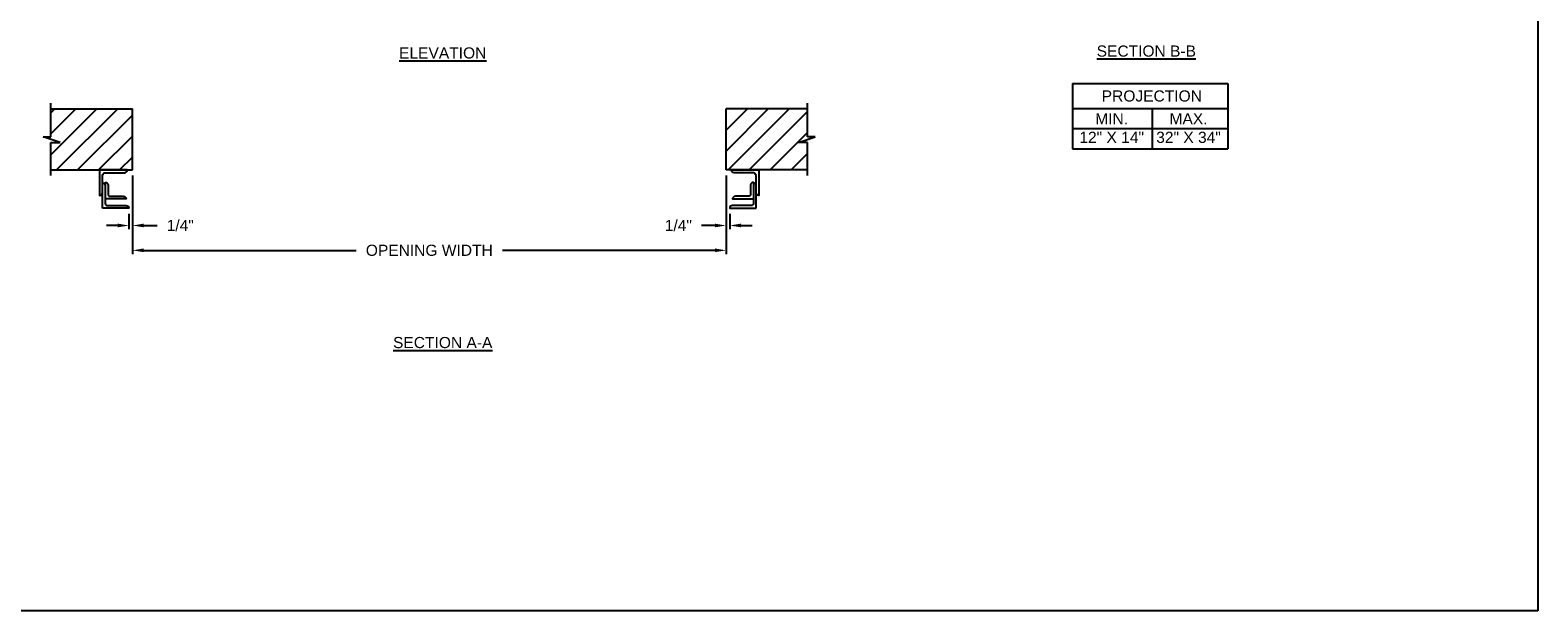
# Model space of a CAD drawing. Header units: inches. Extents: x 169.6 to 213.7, y 195.1 to 266.5.
# Tile 12 of 51: x 176.4 to 189.1, y 214.8 to 219.6. Entities that reach past the tile are written whole.
import ezdxf

# ---------------------------------------------------------------- set-up
doc = ezdxf.new("R2010")
doc.units = ezdxf.units.IN
doc.header["$LTSCALE"] = 0.25
doc.header["$MEASUREMENT"] = 0
doc.layers.add('ANNOTATIONS', color=1, linetype='Continuous')
doc.layers.add('CHAIN HOIST LH', color=7, linetype='Continuous')
doc.styles.add('ARIAL', font='arial.ttf', dxfattribs={"height": 0.09375})
doc.dimstyles.new('ARIAL', dxfattribs={"dimtxt": 0.09375, "dimasz": 0.09375, "dimexe": 0.03125, "dimexo": 0.046875, "dimgap": 0.09, "dimtad": 0, "dimtih": 1, "dimtoh": 1, "dimdec": 4, "dimzin": 0, "dimdsep": 46, "dimlunit": 4, "dimtxsty": 'ARIAL', "dimcen": 0.09, "dimadec": 0, "dimazin": 0, "dimtfac": 1, "dimtdec": 4, "dimtix": 1, "dimtofl": 0, "dimtmove": 0, "dimatfit": 3, "dimfxl": 0.18, "dimfrac": 2, "dimtolj": 1, "dimtzin": 0, "dimarcsym": 0})
doc.dimstyles.new('STANDARD$0', dxfattribs={"dimtxt": 0.09375, "dimasz": 0.09375, "dimexe": 0.03125, "dimexo": 0.046875, "dimgap": 0.09, "dimtad": 0, "dimtih": 1, "dimtoh": 1, "dimdec": 4, "dimzin": 0, "dimdsep": 46, "dimtxsty": 'ARIAL', "dimcen": 0.09, "dimadec": 0, "dimazin": 0, "dimtfac": 1, "dimtdec": 4, "dimtofl": 0, "dimtmove": 0, "dimatfit": 1, "dimfxl": 1, "dimtolj": 1, "dimtzin": 0, "dimarcsym": 0})
pattern_1 = [(45, (-7.71918, -50.85956), (-0.08838835, 0.08838835), [])]

# ---------------------------------------------------------------- blocks, each defined once
blk = doc.blocks.new('*D45')
at = {"layer": 'ANNOTATIONS', "color": 0, "lineweight": -2, "transparency": 16777216}
for p, q in [((182.22, 218.423), (182.22, 217.971)), ((182.251, 218.1), (182.251, 217.971)), ((182.126, 218.002), (182.012, 218.002)), ((182.345, 218.002), (182.439, 218.002))]:
    blk.add_line(p, q, dxfattribs=at)
at = {"layer": 'ANNOTATIONS', "color": 0, "transparency": 16777216}
for points in [[(182.126, 218.018), (182.126, 217.987), (182.22, 218.002)], [(182.345, 218.018), (182.345, 217.987), (182.251, 218.002)]]:
    blk.add_solid(points, dxfattribs=at)
at = {"layer": 'defpoints', "color": 0, "transparency": 16777216}
for p in [(182.22, 218.47), (182.251, 218.147), (182.251, 218.002)]:
    blk.add_point(p, dxfattribs=at)
at = {"layer": 'ANNOTATIONS', "color": 0, "transparency": 16777216, "insert": (181.818, 218.002), "char_height": 0.0938, "attachment_point": 5, "style": 'ARIAL'}
blk.add_mtext('\\A1;1/4"', dxfattribs=at)
blk = doc.blocks.new('*D46')
at = {"layer": 'ANNOTATIONS', "color": 0, "lineweight": -2, "transparency": 16777216}
for p, q in [((177.22, 218.423), (177.22, 217.971)), ((177.189, 218.1), (177.189, 217.971)), ((177.095, 218.002), (177.001, 218.002)), ((177.314, 218.002), (177.428, 218.002))]:
    blk.add_line(p, q, dxfattribs=at)
at = {"layer": 'ANNOTATIONS', "color": 0, "transparency": 16777216}
for points in [[(177.095, 218.018), (177.095, 217.987), (177.189, 218.002)], [(177.314, 218.018), (177.314, 217.987), (177.22, 218.002)]]:
    blk.add_solid(points, dxfattribs=at)
at = {"layer": 'defpoints', "color": 0, "transparency": 16777216}
for p in [(177.22, 218.47), (177.189, 218.147), (177.189, 218.002)]:
    blk.add_point(p, dxfattribs=at)
at = {"layer": 'ANNOTATIONS', "color": 0, "transparency": 16777216, "insert": (177.622, 218.002), "char_height": 0.0938, "attachment_point": 5, "style": 'ARIAL'}
blk.add_mtext('\\A1;1/4"', dxfattribs=at)
blk = doc.blocks.new('*D47')
at = {"layer": 'ANNOTATIONS', "color": 0, "lineweight": -2, "transparency": 16777216}
for p, q in [((177.22, 218.423), (177.22, 217.762)), ((182.22, 218.423), (182.22, 217.762)), ((177.314, 217.793), (179.104, 217.793)), ((182.126, 217.793), (180.336, 217.793))]:
    blk.add_line(p, q, dxfattribs=at)
at = {"layer": 'ANNOTATIONS', "color": 0, "transparency": 16777216}
for points in [[(177.314, 217.809), (177.314, 217.778), (177.22, 217.793)], [(182.126, 217.809), (182.126, 217.778), (182.22, 217.793)]]:
    blk.add_solid(points, dxfattribs=at)
at = {"layer": 'defpoints', "color": 0, "transparency": 16777216}
for p in [(177.22, 218.47), (182.22, 218.47), (182.22, 217.793)]:
    blk.add_point(p, dxfattribs=at)
at = {"layer": 'ANNOTATIONS', "color": 0, "transparency": 16777216, "insert": (179.72, 217.793), "char_height": 0.09375, "attachment_point": 5, "style": 'ARIAL'}
blk.add_mtext('\\A1;OPENING WIDTH', dxfattribs=at)

msp = doc.modelspace()

# ---------------------------------------------------------------- hatches: boundary and pattern name
at = {"layer": 'CHAIN HOIST LH'}
h = msp.add_hatch(dxfattribs=at)
h.set_pattern_fill('ANSI31', color=256, style=0)
h.set_pattern_definition(pattern_1)
h.paths.add_polyline_path([(177.21996, 218.98519), (176.53246, 218.98519), (176.53246, 218.74799), (176.46836, 218.74799), (176.61043, 218.70108), (176.53246, 218.70108), (176.53246, 218.46956), (177.21996, 218.46956), (177.21996, 218.63207)])
h = msp.add_hatch(dxfattribs=at)
h.set_pattern_fill('ANSI31', color=256, style=0)
h.set_pattern_definition(pattern_1)
h.paths.add_polyline_path([(182.97156, 218.74799), (182.90746, 218.74799), (182.90746, 218.98519), (182.21996, 218.98519), (182.21996, 218.46956), (182.23813, 218.46956), (182.90746, 218.46956), (182.90746, 218.70108), (182.82949, 218.70108)])

# ---------------------------------------------------------------- linework, layer by layer
at = {"layer": 'ANNOTATIONS'}
for p, q in [((185.13799, 219.19896), (185.13799, 218.64759)), ((185.13799, 219.19896), (186.44576, 219.19896)), ((186.44576, 219.19896), (186.44576, 218.64759)), ((185.13799, 218.98749), (186.44576, 218.98749)), ((185.81085, 218.98749), (185.81085, 218.64759)), ((185.13799, 218.81754), (186.44576, 218.81754)), ((185.13799, 218.64759), (186.44576, 218.64759))]:
    msp.add_line(p, q, dxfattribs=at)
at = {"layer": 'CHAIN HOIST LH', "linetype": 'Continuous'}
for p, q in [((176.53246, 218.74799), (176.53246, 219.03206)), ((182.90746, 218.74799), (182.90746, 219.03206)), ((176.61043, 218.70108), (176.46836, 218.74799)), ((176.46836, 218.74799), (176.53246, 218.74799)), ((182.82949, 218.70108), (182.97156, 218.74799)), ((182.97156, 218.74799), (182.90746, 218.74799)), ((176.53246, 218.42269), (176.53246, 218.70108)), ((176.53246, 218.70108), (176.61043, 218.70108)), ((182.90746, 218.70108), (182.82949, 218.70108)), ((182.90746, 218.42269), (182.90746, 218.70108)), ((176.96658, 218.14709), (176.96658, 218.41435)), ((182.47334, 218.14709), (182.47334, 218.41435))]:
    msp.add_line(p, q, dxfattribs=at)
at = {"layer": 'CHAIN HOIST LH'}
for p, q in [((176.53246, 218.98519), (177.21996, 218.98519)), ((177.21996, 218.46956), (177.21996, 218.98519)), ((182.21996, 218.46956), (182.21996, 218.98519)), ((182.90746, 218.98519), (182.21996, 218.98519)), ((176.53246, 218.46956), (177.21996, 218.46956)), ((182.90746, 218.46956), (182.21996, 218.46956))]:
    msp.add_line(p, q, dxfattribs=at)
at = {"layer": 'CHAIN HOIST LH', "linetype": 'Continuous'}
for points in [[(176.96658, 218.41435, -0.23306277), (176.98221, 218.44605), (177.15217, 218.44605, 0.41421356), (177.17569, 218.46956), (176.94307, 218.46956), (176.94307, 218.25487, 0.41421356), (176.96658, 218.27838)], [(182.47334, 218.41435, 0.23306277), (182.45771, 218.44605), (182.28775, 218.44605, -0.41421356), (182.26423, 218.46956), (182.49685, 218.46956), (182.49685, 218.25487, -0.41421356), (182.47334, 218.27838)], [(176.99009, 218.36625), (176.99009, 218.18622, 0.41421356), (177.00572, 218.1706), (177.1652, 218.1706, -0.41421356), (177.18871, 218.14709), (176.96658, 218.14709)], [(176.96658, 218.35941, -0.41421356), (176.99009, 218.3359)], [(176.99009, 218.36625, -0.41421356), (177.0136, 218.34274), (177.0136, 218.26447, 0.41421356), (177.02923, 218.24884), (177.14169, 218.24884, -0.41421356), (177.1652, 218.22533), (176.99009, 218.22533)], [(182.44983, 218.36625), (182.44983, 218.18622, -0.41421356), (182.4342, 218.1706), (182.27472, 218.1706, 0.41421356), (182.25121, 218.14709), (182.47334, 218.14709)], [(182.44983, 218.36625, 0.41421356), (182.42632, 218.34274), (182.42632, 218.26447, -0.41421356), (182.41069, 218.24884), (182.29823, 218.24884, 0.41421356), (182.27472, 218.22533), (182.44983, 218.22533)], [(182.47334, 218.35941, 0.41421356), (182.44983, 218.3359)]]:
    msp.add_lwpolyline(points, format="xyb", dxfattribs=at)
at = {"layer": 'defpoints'}
msp.add_lwpolyline([(189.05875, 214.75854), (169.58887, 214.75854), (169.58887, 227.49365), (189.05875, 227.49365)], close=True, dxfattribs=at)

# ---------------------------------------------------------------- texts
at = {"layer": 'ANNOTATIONS', "char_height": 0.09375, "attachment_point": 2, "style": 'ARIAL'}
for s, insert, width in [('{\\LELEVATION}', (179.83306, 219.50166), 3.0834986), ('{\\LSECTION B-B}', (185.76052, 219.51762), 1.3823677), ('{\\LSECTION A-A}', (179.83306, 217.06383), 1.3823677)]:
    msp.add_mtext(s, dxfattribs=dict(at, insert=insert, width=width))
for s, width, insert in [('PROJECTION ', 1.7594917, (185.80668, 219.13953)), ('MIN.\\P12" X 14" ', 0.6711642, (185.46856, 218.94754)), ('MAX.\\P32" X 34"', 0.6567117, (186.11599, 218.94754))]:
    msp.add_mtext_dynamic_manual_height_columns(s, width=width, gutter_width=1.36268, heights=[0], dxfattribs=dict(at, insert=insert))

# ---------------------------------------------------------------- dimensions: what is measured, and where the dimension line sits
at = {"layer": 'ANNOTATIONS'}
for base, p1, p2, text, dimstyle, picture, middle in [((177.18871, 218.00223), (177.21996, 218.46956), (177.18871, 218.14709), '1/4"', 'ARIAL', '*D46', (177.62175, 218.00223)), ((182.21996, 217.79327), (177.21996, 218.46956), (182.21996, 218.46956), 'OPENING WIDTH', 'STANDARD$0', '*D47', (179.71996, 217.79327)), ((182.25121, 218.00223), (182.21996, 218.46956), (182.25121, 218.14709), '1/4"', 'ARIAL', '*D45', (181.81817, 218.00223))]:
    dim = msp.add_linear_dim(base=base, p1=p1, p2=p2, text=text, dimstyle=dimstyle, dxfattribs=at)
    dim.commit()
    dim.dimension.update_dxf_attribs({"geometry": picture, "text_midpoint": middle, "dimtype": 160})

doc.saveas('drawing.dxf')
